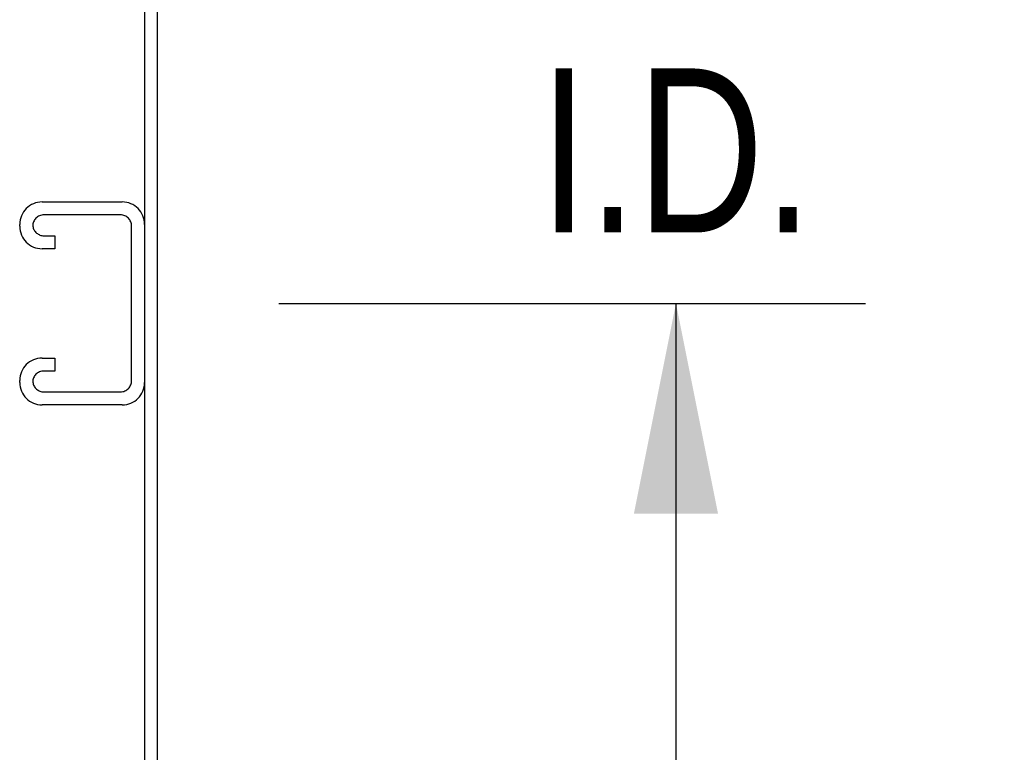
# Model space of a CAD drawing. Header units: inches. Extents: x 0 to 286, y 0 to 185.
# Tile 67 of 72: x 240 to 248, y 127 to 133. Entities that reach past the tile are written whole.
import ezdxf

# ---------------------------------------------------------------- set-up
doc = ezdxf.new("R2010")
doc.units = ezdxf.units.IN
doc.header["$LTSCALE"] = 15.75
doc.header["$MEASUREMENT"] = 0
doc.linetypes.add('HIDDEN', pattern=[0.2, 0.1, -0.1])
doc.layers.get('0').update_dxf_attribs({"linetype": 'CONTINUOUS'})
doc.layers.add('DEFAULT_2', color=8, linetype='HIDDEN')
doc.layers.add('DIMENSIONS', color=7, linetype='CONTINUOUS')
doc.styles.get("Standard").update_dxf_attribs({"font": 'txt', "width": 0.8})
doc.dimstyles.new('DIMSTYLE_1', dxfattribs={"dimtxt": 1.313904, "dimasz": 1.684492, "dimexe": 0.09, "dimexo": 0.07, "dimgap": 0.039, "dimtad": 0, "dimtih": 1, "dimtoh": 1, "dimzin": 4, "dimdsep": 46, "dimtxsty": 'Standard', "dimblk": '_FILLED', "dimblk1": '_FILLED', "dimblk2": '_FILLED', "dimcen": 0.09, "dimadec": 0, "dimazin": 0, "dimtfac": 1, "dimtofl": 0, "dimtmove": 0, "dimatfit": 3, "dimldrblk": '_FILLED', "dimfxl": 1, "dimtolj": 1, "dimtzin": 4, "dimarcsym": 0})

# ---------------------------------------------------------------- blocks, each defined once
blk = doc.blocks.new('_FILLED')
at = {"color": 0, "linetype": 'ByBlock'}
blk.add_solid([(0, 0), (-1, 0.2), (-1, -0.2)], dxfattribs=at)
blk = doc.blocks.new('*D7')
at = {"layer": 'DIMENSIONS', "color": 2, "linetype": 'Continuous'}
for p, q in [((242.1336, 130.8176), (246.8268, 130.8176)), ((245.3108, 130.8176), (245.3108, 113.069)), ((245.3108, 92.6926), (245.3108, 108.4703)), ((242.1336, 92.6926), (246.8268, 92.6926))]:
    blk.add_line(p, q, dxfattribs=at)
at = {"layer": 'DIMENSIONS', "color": 2, "linetype": 'Continuous', "xscale": 1.6844919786, "yscale": 1.6844919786, "zscale": 1.6844919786}
for p, rotation in [((245.3108, 130.8176), 90), ((245.3108, 92.6926), 270)]:
    blk.add_blockref('_FILLED', p, dxfattribs=dict(at, rotation=rotation))
at = {"layer": 'DIMENSIONS', "color": 2, "linetype": 'Continuous', "insert": (245.3108, 112.412), "char_height": 1.3139, "width": 5.255615, "attachment_point": 2, "line_spacing_factor": 0.9}
blk.add_mtext('38.13\\Ptyp.', dxfattribs=at)
blk = doc.blocks.new('*D8')
at = {"layer": 'DIMENSIONS', "color": 2, "linetype": 'Continuous'}
for p, q in [((245.3108, 135.5886), (245.3108, 138.9576)), ((242.1646, 135.5886), (246.8268, 135.5886)), ((242.1336, 130.8176), (246.8268, 130.8176)), ((245.3108, 130.8176), (245.3108, 127.4486))]:
    blk.add_line(p, q, dxfattribs=at)
at = {"layer": 'DIMENSIONS', "color": 2, "linetype": 'Continuous', "xscale": 1.6844919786, "yscale": 1.6844919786, "zscale": 1.6844919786}
for p, rotation in [((245.3108, 135.5886), 270), ((245.3108, 130.8176), 90)]:
    blk.add_blockref('_FILLED', p, dxfattribs=dict(at, rotation=rotation))
at = {"layer": 'DIMENSIONS', "color": 2, "linetype": 'Continuous', "insert": (245.3108, 134.6708), "char_height": 1.3139, "width": 4.204492, "attachment_point": 2, "line_spacing_factor": 0.9}
blk.add_mtext('4.77\\PI.D.', dxfattribs=at)

msp = doc.modelspace()

# ---------------------------------------------------------------- linework, layer by layer
at = {"color": 3, "linetype": 'Continuous'}
for p, q in [((241.1625, 45.7966), (241.1625, 135.5886)), ((241.0585, 135.5261), (241.0585, 45.8591))]:
    msp.add_line(p, q, dxfattribs=at)
at = {"layer": 'DEFAULT_2', "color": 8, "linetype": 'HIDDEN'}
for p, q in [((240.2385, 131.6301), (240.8785, 131.6301)), ((240.8645, 131.5261), (240.2525, 131.5261)), ((240.0585, 131.4351), (240.0585, 131.4501)), ((240.9545, 130.1991), (240.9545, 131.4361)), ((240.2525, 131.3591), (240.3397, 131.3591)), ((240.3397, 131.3591), (240.3397, 131.2551)), ((240.3397, 131.2551), (240.2385, 131.2551)), ((240.2385, 130.3801), (240.3397, 130.3801)), ((240.3397, 130.3801), (240.3397, 130.2761)), ((240.3397, 130.2761), (240.2525, 130.2761)), ((240.0585, 130.1851), (240.0585, 130.2001)), ((240.2525, 130.1091), (240.8645, 130.1091)), ((240.8785, 130.0051), (240.2385, 130.0051))]:
    msp.add_line(p, q, dxfattribs=at)
for centre, radius, start, end in [((240.2385, 131.4501), 0.18, 90, 180), ((240.8785, 131.4501), 0.18, 0, 90), ((240.2525, 131.4361), 0.09, 90, 180), ((240.8645, 131.4361), 0.09, 0, 90), ((240.2385, 131.4351), 0.18, 180, 270), ((240.2525, 131.4491), 0.09, 188.21921, 270), ((240.2385, 130.2001), 0.18, 90, 180), ((240.2525, 130.1861), 0.09, 90, 180), ((240.2385, 130.1851), 0.18, 180, 270), ((240.2525, 130.1991), 0.09, 188.21921, 270), ((240.8645, 130.1991), 0.09, 270, 360), ((240.8785, 130.1851), 0.18, 270, 360)]:
    msp.add_arc(centre, radius, start, end, dxfattribs=at)

# ---------------------------------------------------------------- dimensions: what is measured, and where the dimension line sits
at = {"layer": 'DIMENSIONS', "color": 2, "linetype": 'Continuous'}
for base, p1, p2, angle, text, picture, middle in [((245.3108, 130.8176), (242.0946, 135.5886), (242.0636, 130.8176), 270, '<>\\PI.D.', '*D8', (245.3108, 133.0284)), ((245.3107827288, 130.8175703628), (242.0636250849, 92.6925703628), (242.0636250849, 130.8175703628), 90, '<>\\Ptyp.', '*D7', (245.3107827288, 110.7696425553))]:
    dim = msp.add_linear_dim(base=base, p1=p1, p2=p2, angle=angle, text=text, dimstyle='DIMSTYLE_1', dxfattribs=at)
    dim.commit()
    dim.dimension.update_dxf_attribs({"geometry": picture, "text_midpoint": middle, "dimtype": 160})

doc.saveas('drawing.dxf')
